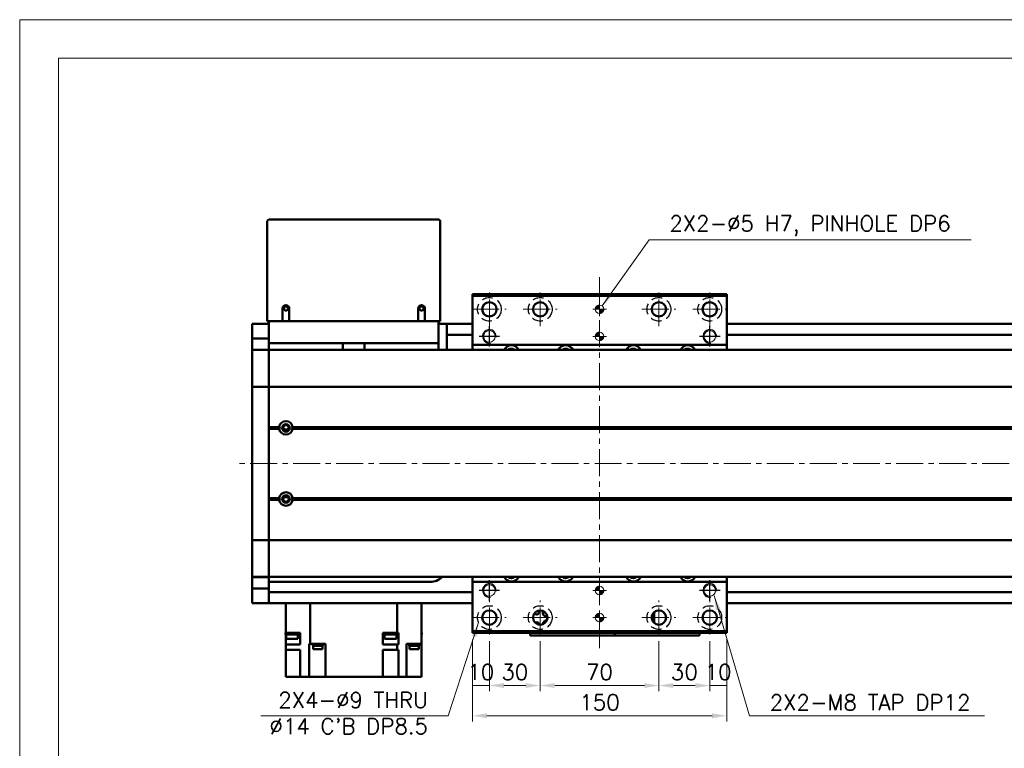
# Model space of a CAD drawing. Header units: millimetres. Extents: x 46891 to 50463, y 6223 to 9884.
# Tile 3 of 5: x 48547 to 49127, y 9454 to 9884. Entities that reach past the tile are written whole.
import ezdxf

# ---------------------------------------------------------------- set-up
doc = ezdxf.new("R2010")
doc.units = ezdxf.units.MM
doc.header["$LTSCALE"] = 0.5
doc.linetypes.add('CENTER', pattern=[50.8, 31.75, -6.35, 6.35, -6.35])
doc.linetypes.add('HIDDENX2', pattern=[19.05, 12.7, -6.35])
doc.layers.get('0').update_dxf_attribs({"lineweight": 20})
doc.layers.add('1', color=1, linetype='CENTER', lineweight=13)
doc.layers.add('외형선(ISO)', color=7, linetype='Continuous', lineweight=50)
for name, color, linetype in [('2', 2, 'HIDDENX2'), ('C', 1, 'CENTER'), ('DIM', 4, 'Continuous')]:
    doc.layers.add(name, color=color, linetype=linetype)
doc.styles.add('DSR TEXT', font='romans.shx', dxfattribs={"bigfont": 'whgtxt.shx'})
doc.styles.get("Standard").update_dxf_attribs({"font": 'romans.shx', "bigfont": 'whgtxt.shx'})
doc.dimstyles.new('DSR', dxfattribs={"dimscale": 2, "dimtxt": 3, "dimasz": 3, "dimexe": 0.5, "dimexo": 0.5, "dimgap": 0.5, "dimtad": 1, "dimdsep": 46, "dimtxsty": 'Standard', "dimcen": 2.5, "dimclrd": 4, "dimclre": 4, "dimclrt": 2, "dimadec": 0, "dimazin": 2, "dimtfac": 1, "dimtmove": 0, "dimatfit": 3, "dimfxl": 0, "dimlwd": -1, "dimlwe": -1, "dimarcsym": 0})

# ---------------------------------------------------------------- blocks, each defined once
blk = doc.blocks.new('A$C1C1952E1')
at = {"color": 1}
blk.add_lwpolyline([(0, 0), (420, 0), (420, 297), (0, 297)], close=True, dxfattribs=at)
at = {"color": 3}
blk.add_lwpolyline([(5, 5), (415, 5), (415, 292), (5, 292)], close=True, dxfattribs=at)
blk = doc.blocks.new('A$C33E56CC6')
h = blk.add_hatch()
h.set_pattern_fill('ANSI31', color=256, style=0)
h.set_pattern_definition([(45, (-7065.45672, -6508.5399), (-0.0883883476, 0.0883883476), [])])
h.paths.add_polyline_path([(4, 6.5, 0.414214), (1.5, 4), (4, 4)])
h.paths.add_polyline_path([(6.5, 4), (4, 4), (4, 1.5, 0.414214)])
blk.add_circle((4, 4), 2.5)
at = {"layer": '1'}
for p, q in [((4, 0), (4, 8)), ((0, 4), (8, 4))]:
    blk.add_line(p, q, dxfattribs=at)
blk = doc.blocks.new('tap8')
blk.add_circle((0, 0), 3.4)
at = {"layer": 'C', "color": 1, "linetype": 'CENTER'}
for p, q in [((0, -6.05), (0, 6.05)), ((-6.05, 0), (6.05, 0))]:
    blk.add_line(p, q, dxfattribs=at)
at = {"layer": 'DIM', "color": 3}
blk.add_arc((0, 0), 4, 263.84551, 189.43144, dxfattribs=at)
blk = doc.blocks.new('*D113')
at = {"color": 1, "linetype": 'ByBlock'}
for p, q in [((48813.71, 9518.24), (48813.71, 9487.78)), ((48823.71, 9517.24), (48823.71, 9487.78)), ((48823.71, 9491.08), (48813.71, 9491.08))]:
    blk.add_line(p, q, dxfattribs=at)
at = {"layer": 'Defpoints', "color": 0}
for p in [(48813.71, 9522.2), (48823.71, 9521.2), (48813.71, 9491.08)]:
    blk.add_point(p, dxfattribs=at)
at = {"color": 3, "insert": (48818.71, 9499), "char_height": 9.24, "attachment_point": 5, "style": 'DSR TEXT'}
blk.add_mtext('10', dxfattribs=at)
blk = doc.blocks.new('*D114')
at = {"color": 1, "linetype": 'ByBlock'}
for p, q in [((48823.71, 9517.24), (48823.71, 9487.78)), ((48853.71, 9517.24), (48853.71, 9487.78)), ((48832.29, 9491.08), (48845.13, 9491.08))]:
    blk.add_line(p, q, dxfattribs=at)
at = {"color": 1}
for points in [[(48832.29, 9492.51), (48832.29, 9489.65), (48823.71, 9491.08)], [(48845.13, 9492.51), (48845.13, 9489.65), (48853.71, 9491.08)]]:
    blk.add_solid(points, dxfattribs=at)
at = {"layer": 'Defpoints', "color": 0}
for p in [(48823.71, 9521.2), (48853.71, 9521.2), (48853.71, 9491.08)]:
    blk.add_point(p, dxfattribs=at)
at = {"color": 3, "insert": (48838.71, 9499), "char_height": 9.24, "attachment_point": 5, "style": 'DSR TEXT'}
blk.add_mtext('30', dxfattribs=at)
blk = doc.blocks.new('*D115')
at = {"color": 1, "linetype": 'ByBlock'}
for p, q in [((48853.71, 9517.24), (48853.71, 9487.78)), ((48923.71, 9517.24), (48923.71, 9487.78)), ((48862.29, 9491.08), (48915.13, 9491.08))]:
    blk.add_line(p, q, dxfattribs=at)
at = {"color": 1}
for points in [[(48862.29, 9492.51), (48862.29, 9489.65), (48853.71, 9491.08)], [(48915.13, 9492.51), (48915.13, 9489.65), (48923.71, 9491.08)]]:
    blk.add_solid(points, dxfattribs=at)
at = {"layer": 'Defpoints', "color": 0}
for p in [(48853.71, 9521.2), (48923.71, 9521.2), (48923.71, 9491.08)]:
    blk.add_point(p, dxfattribs=at)
at = {"color": 3, "insert": (48888.71, 9499), "char_height": 9.24, "attachment_point": 5, "style": 'DSR TEXT'}
blk.add_mtext('70', dxfattribs=at)
blk = doc.blocks.new('*D116')
at = {"color": 1, "linetype": 'ByBlock'}
for p, q in [((48923.71, 9517.24), (48923.71, 9487.78)), ((48953.71, 9517.24), (48953.71, 9487.78)), ((48932.29, 9491.08), (48945.13, 9491.08))]:
    blk.add_line(p, q, dxfattribs=at)
at = {"color": 1}
for points in [[(48932.29, 9492.51), (48932.29, 9489.65), (48923.71, 9491.08)], [(48945.13, 9492.51), (48945.13, 9489.65), (48953.71, 9491.08)]]:
    blk.add_solid(points, dxfattribs=at)
at = {"layer": 'Defpoints', "color": 0}
for p in [(48923.71, 9521.2), (48953.71, 9521.2), (48953.71, 9491.08)]:
    blk.add_point(p, dxfattribs=at)
at = {"color": 3, "insert": (48938.71, 9499), "char_height": 9.24, "attachment_point": 5, "style": 'DSR TEXT'}
blk.add_mtext('30', dxfattribs=at)
blk = doc.blocks.new('*D117')
at = {"color": 1, "linetype": 'ByBlock'}
for p, q in [((48953.71, 9517.24), (48953.71, 9487.78)), ((48963.71, 9518.24), (48963.71, 9487.78)), ((48953.71, 9491.08), (48963.71, 9491.08))]:
    blk.add_line(p, q, dxfattribs=at)
at = {"layer": 'Defpoints', "color": 0}
for p in [(48953.71, 9521.2), (48963.71, 9522.2), (48963.71, 9491.08)]:
    blk.add_point(p, dxfattribs=at)
at = {"color": 3, "insert": (48958.71, 9499), "char_height": 9.24, "attachment_point": 5, "style": 'DSR TEXT'}
blk.add_mtext('10', dxfattribs=at)
blk = doc.blocks.new('*D118')
at = {"color": 1, "linetype": 'ByBlock'}
for p, q in [((48813.71, 9518.24), (48813.71, 9469.92)), ((48963.71, 9518.24), (48963.71, 9469.92)), ((48955.13, 9473.22), (48822.29, 9473.22))]:
    blk.add_line(p, q, dxfattribs=at)
at = {"color": 1}
for points in [[(48822.29, 9474.65), (48822.29, 9471.79), (48813.71, 9473.22)], [(48955.13, 9474.65), (48955.13, 9471.79), (48963.71, 9473.22)]]:
    blk.add_solid(points, dxfattribs=at)
at = {"layer": 'Defpoints', "color": 0}
for p in [(48813.71, 9522.2), (48963.71, 9522.2), (48813.71, 9473.22)]:
    blk.add_point(p, dxfattribs=at)
at = {"color": 3, "insert": (48888.71, 9481.14), "char_height": 9.24, "attachment_point": 5, "style": 'DSR TEXT'}
blk.add_mtext('150', dxfattribs=at)

msp = doc.modelspace()

# ---------------------------------------------------------------- linework, layer by layer
at = {"layer": '1'}
for p, q in [((48888.71073, 9732.2047), (48888.71073, 9512.2047)), ((48823.71073, 9703.2047), (48823.71073, 9723.2047)), ((48853.71073, 9703.2047), (48853.71073, 9723.2047)), ((48923.71073, 9703.2047), (48923.71073, 9723.2047)), ((48953.71073, 9703.2047), (48953.71073, 9723.2047)), ((48813.71073, 9713.2047), (48833.71073, 9713.2047)), ((48843.71073, 9713.2047), (48863.71073, 9713.2047)), ((48913.71073, 9713.2047), (48933.71073, 9713.2047)), ((48943.71073, 9713.2047), (48963.71073, 9713.2047)), ((49663.71073, 9622.2047), (48673.71073, 9622.2047)), ((48823.71073, 9521.2047), (48823.71073, 9541.2047)), ((48853.71073, 9521.2047), (48853.71073, 9541.2047)), ((48923.71073, 9521.2047), (48923.71073, 9541.2047)), ((48953.71073, 9521.2047), (48953.71073, 9541.2047)), ((48813.71073, 9531.2047), (48833.71073, 9531.2047)), ((48843.71073, 9531.2047), (48863.71073, 9531.2047)), ((48913.71073, 9531.2047), (48933.71073, 9531.2047)), ((48943.71073, 9531.2047), (48963.71073, 9531.2047))]:
    msp.add_line(p, q, dxfattribs=at)
at = {"layer": '2'}
for centre in [(48823.71073, 9713.2047), (48853.71073, 9713.2047), (48923.71073, 9713.2047), (48953.71073, 9713.2047), (48823.71073, 9531.2047), (48853.71073, 9531.2047), (48923.71073, 9531.2047), (48953.71073, 9531.2047)]:
    msp.add_circle(centre, 7, dxfattribs=at)
at = {"layer": '외형선(ISO)'}
for p, q in [((48692.71073, 9765.2047), (48692.71073, 9706.2047)), ((48793.71073, 9766.2047), (48693.71073, 9766.2047)), ((48794.71073, 9706.2047), (48794.71073, 9765.2047)), ((48813.71073, 9721.2047), (48813.71073, 9722.2047)), ((48813.71073, 9722.2047), (48963.71073, 9722.2047)), ((48813.71073, 9721.2047), (48963.71073, 9721.2047)), ((48813.71073, 9692.2047), (48813.71073, 9721.2047)), ((48963.71073, 9722.2047), (48963.71073, 9721.2047)), ((48963.71073, 9721.2047), (48963.71073, 9692.2047)), ((48701.71073, 9706.2047), (48701.71073, 9713.7047)), ((48705.71073, 9713.7047), (48705.71073, 9706.2047)), ((48781.71073, 9706.2047), (48781.71073, 9713.7047)), ((48785.71073, 9713.7047), (48785.71073, 9706.2047)), ((48693.71073, 9706.2047), (48692.71073, 9706.2047)), ((48693.71073, 9706.2047), (48693.71073, 9693.2047)), ((48701.71073, 9706.2047), (48693.71073, 9706.2047)), ((48705.71073, 9706.2047), (48701.71073, 9706.2047)), ((48781.71073, 9706.2047), (48705.71073, 9706.2047)), ((48785.71073, 9706.2047), (48781.71073, 9706.2047)), ((48793.71073, 9706.2047), (48785.71073, 9706.2047)), ((48793.71073, 9693.2047), (48793.71073, 9706.2047)), ((48794.71073, 9706.2047), (48793.71073, 9706.2047)), ((48683.71073, 9704.7047), (48683.71073, 9701.7047)), ((48693.71073, 9704.7047), (48683.71073, 9704.7047)), ((48683.71073, 9698.7651), (48683.71073, 9701.7047)), ((48793.71073, 9704.7047), (48798.71073, 9704.7047)), ((48798.71073, 9701.7047), (48798.71073, 9704.7047)), ((48798.71073, 9704.7047), (48813.71073, 9704.7047)), ((48798.71073, 9701.7047), (48798.71073, 9699.2047)), ((48798.71073, 9698.2047), (48798.71073, 9699.2047)), ((48963.71073, 9704.7047), (49643.71073, 9704.7047)), ((48683.71073, 9695.96506), (48683.71073, 9698.7651)), ((48683.71073, 9689.27136), (48683.71073, 9695.96506)), ((48693.71073, 9695.96506), (48683.71073, 9695.96506)), ((48798.71073, 9698.2047), (48798.71073, 9694.2047)), ((48798.71073, 9698.2047), (48813.71073, 9698.2047)), ((48798.71073, 9694.2047), (48798.71073, 9689.2047)), ((48963.71073, 9698.2047), (49643.71073, 9698.2047)), ((48683.71073, 9689.2047), (48683.71073, 9689.27136)), ((48693.71073, 9689.27136), (48683.71073, 9689.27136)), ((48683.71073, 9689.2047), (48683.71073, 9686.50835)), ((48693.71073, 9689.2047), (48683.71073, 9689.2047)), ((48693.71073, 9690.18384), (48693.71073, 9693.2047)), ((48693.71073, 9693.2047), (48793.71073, 9693.2047)), ((48693.71073, 9690.18384), (48693.71073, 9689.27136)), ((48693.71073, 9689.27136), (48693.71073, 9689.2047)), ((48693.71073, 9686.50835), (48693.71073, 9689.2047)), ((49643.71073, 9689.2047), (48693.71073, 9689.2047)), ((48693.71073, 9689.2047), (48693.71073, 9686.50834)), ((48737.3076, 9693.2047), (48737.3076, 9689.2047)), ((48750.11385, 9689.2047), (48750.11385, 9693.2047)), ((48793.71073, 9693.2047), (48793.71073, 9689.2047)), ((48813.71073, 9689.2047), (48813.71073, 9692.2047)), ((48813.71073, 9692.2047), (48963.71073, 9692.2047)), ((48963.71073, 9692.2047), (48963.71073, 9689.2047)), ((48683.71073, 9686.50835), (48683.71073, 9667.90022)), ((48693.71073, 9667.90022), (48693.71073, 9686.50835)), ((48693.71073, 9686.50834), (48693.71073, 9667.90022)), ((48683.71073, 9667.43211), (48683.71073, 9667.90022)), ((48683.71073, 9667.43211), (48683.71073, 9665.43211)), ((48693.71073, 9667.43211), (48683.71073, 9667.43211)), ((48683.71073, 9578.97729), (48683.71073, 9665.43211)), ((48693.71073, 9667.90022), (48693.71073, 9667.43211)), ((48693.71073, 9667.43211), (48693.71073, 9667.90022)), ((48693.71073, 9665.43211), (48693.71073, 9667.43211)), ((49643.71073, 9667.43211), (48693.71073, 9667.43211)), ((48693.71073, 9667.43211), (48693.71073, 9665.43211)), ((48693.71073, 9665.43211), (48693.71073, 9578.97729)), ((48693.71073, 9643.7047), (48693.71073, 9665.43211)), ((48699.7421, 9643.7047), (48693.71073, 9643.7047)), ((48700.21073, 9643.2047), (48693.71073, 9643.2047)), ((48699.7421, 9642.7047), (48693.71073, 9642.7047)), ((48693.71073, 9601.7047), (48693.71073, 9642.7047)), ((48702.43494, 9642.2047), (48704.98652, 9642.2047)), ((49630.21073, 9643.2047), (48707.21073, 9643.2047)), ((49629.7421, 9643.7047), (48707.67936, 9643.7047)), ((49629.7421, 9642.7047), (48707.67936, 9642.7047)), ((48699.7421, 9601.7047), (48693.71073, 9601.7047)), ((48700.21073, 9601.2047), (48693.71073, 9601.2047)), ((48699.7421, 9600.7047), (48693.71073, 9600.7047)), ((48693.71073, 9578.97729), (48693.71073, 9600.7047)), ((48702.43494, 9602.2047), (48704.98652, 9602.2047)), ((49630.21073, 9601.2047), (48707.21073, 9601.2047)), ((49629.7421, 9601.7047), (48707.67936, 9601.7047)), ((49629.7421, 9600.7047), (48707.67936, 9600.7047)), ((48683.71073, 9578.97729), (48683.71073, 9576.97729)), ((48693.71073, 9576.97729), (48693.71073, 9578.97729)), ((48693.71073, 9578.97729), (48693.71073, 9576.97729)), ((48683.71073, 9576.50918), (48683.71073, 9576.97729)), ((48693.71073, 9576.97729), (48683.71073, 9576.97729)), ((48683.71073, 9576.50918), (48683.71073, 9557.90106)), ((48693.71073, 9576.97729), (48693.71073, 9576.50918)), ((49643.71073, 9576.97729), (48693.71073, 9576.97729)), ((48693.71073, 9576.50918), (48693.71073, 9576.97729)), ((48693.71073, 9557.90106), (48693.71073, 9576.50918)), ((48693.71073, 9576.50918), (48693.71073, 9557.90106)), ((48683.71073, 9557.90106), (48683.71073, 9555.2047)), ((48683.71073, 9555.13805), (48683.71073, 9555.2047)), ((48693.71073, 9555.2047), (48683.71073, 9555.2047)), ((48683.71073, 9548.44434), (48683.71073, 9555.13805)), ((48693.71073, 9555.13805), (48683.71073, 9555.13805)), ((48693.71073, 9555.2047), (48693.71073, 9557.90106)), ((48693.71073, 9557.90106), (48693.71073, 9555.2047)), ((48693.71073, 9555.2047), (48693.71073, 9555.13805)), ((49643.71073, 9555.2047), (48693.71073, 9555.2047)), ((48693.71073, 9555.13805), (48693.71073, 9548.44434)), ((48813.71073, 9552.2047), (48813.71073, 9555.2047)), ((48963.71073, 9555.2047), (48963.71073, 9552.2047)), ((48683.71073, 9545.6443), (48683.71073, 9548.44434)), ((48693.71073, 9548.44434), (48683.71073, 9548.44434)), ((48788.71073, 9552.2047), (48693.71073, 9552.2047)), ((48693.71073, 9548.44434), (48693.71073, 9545.6443)), ((48813.71073, 9523.2047), (48813.71073, 9552.2047)), ((48963.71073, 9552.2047), (48813.71073, 9552.2047)), ((48963.71073, 9552.2047), (48963.71073, 9523.2047)), ((48683.71073, 9542.7047), (48683.71073, 9545.6443)), ((48683.71073, 9542.7047), (48683.71073, 9539.7047)), ((48693.71073, 9546.2047), (48813.71073, 9546.2047)), ((48693.71073, 9545.6443), (48693.71073, 9542.7047)), ((48693.71073, 9542.7047), (48693.71073, 9545.2047)), ((48693.71073, 9542.7047), (48693.71073, 9539.7047)), ((48693.71073, 9539.7047), (48693.71073, 9542.7047)), ((48963.71073, 9546.2047), (49643.71073, 9546.2047)), ((48693.71073, 9539.7047), (48683.71073, 9539.7047)), ((48693.71073, 9539.7047), (48813.71073, 9539.7047)), ((48703.71073, 9522.2047), (48703.71073, 9539.7047)), ((48718.04454, 9539.7047), (48718.04454, 9515.7047)), ((48769.37692, 9539.7047), (48769.37692, 9522.2047)), ((48783.71073, 9539.7047), (48783.71073, 9515.7047)), ((48963.71073, 9539.7047), (49643.71073, 9539.7047)), ((48919.61073, 9532.32385), (48919.61073, 9530.08555)), ((48920.91073, 9533.50472), (48920.13688, 9533.50472)), ((48920.91073, 9533.50472), (48920.91073, 9534.40197)), ((48920.91073, 9528.00744), (48920.91073, 9533.50472)), ((48703.49083, 9522.2047), (48703.71073, 9522.2047)), ((48703.49083, 9522.2047), (48703.49083, 9521.2047)), ((48711.09083, 9521.2047), (48703.49083, 9521.2047)), ((48712.14979, 9522.2047), (48703.71073, 9522.2047)), ((48703.71073, 9520.2047), (48703.71073, 9521.2047)), ((48703.71073, 9520.2047), (48703.71073, 9515.2047)), ((48703.71073, 9520.2047), (48703.79083, 9520.2047)), ((48703.79083, 9521.2047), (48703.79083, 9518.6047)), ((48710.79083, 9521.2047), (48710.79083, 9518.6047)), ((48712.11073, 9520.2047), (48710.79083, 9520.2047)), ((48711.09083, 9522.2047), (48711.09083, 9521.2047)), ((48712.11073, 9520.2047), (48712.14979, 9520.2047)), ((48712.11073, 9520.2047), (48712.11073, 9515.2047)), ((48712.14979, 9520.2047), (48712.14979, 9522.2047)), ((48760.9093, 9520.2047), (48760.9093, 9522.2047)), ((48764.14742, 9522.2047), (48760.9093, 9522.2047)), ((48760.9093, 9520.2047), (48760.91073, 9520.2047)), ((48760.91073, 9520.2047), (48760.91073, 9515.2047)), ((48761.92135, 9520.2047), (48760.91073, 9520.2047)), ((48761.62135, 9522.2047), (48761.62135, 9521.2047)), ((48769.22135, 9521.2047), (48761.62135, 9521.2047)), ((48761.92135, 9521.2047), (48761.92135, 9518.6047)), ((48764.14742, 9522.2047), (48766.69527, 9522.2047)), ((48769.37692, 9522.2047), (48766.69527, 9522.2047)), ((48768.92135, 9521.2047), (48768.92135, 9518.6047)), ((48768.92135, 9520.2047), (48770.03267, 9520.2047)), ((48769.22135, 9522.2047), (48769.22135, 9521.2047)), ((48770.03536, 9522.2047), (48769.37692, 9522.2047)), ((48770.03267, 9520.2047), (48770.03536, 9520.2047)), ((48770.03267, 9520.2047), (48770.03267, 9515.2047)), ((48770.03536, 9522.2047), (48770.03536, 9520.2047)), ((48783.71073, 9522.2047), (48783.93063, 9522.2047)), ((48783.93063, 9521.2047), (48783.71073, 9521.2047)), ((48783.93063, 9522.2047), (48783.93063, 9521.2047)), ((48813.71073, 9522.2047), (48813.71073, 9523.2047)), ((48963.71073, 9523.2047), (48813.71073, 9523.2047)), ((48813.71073, 9522.2047), (48963.71073, 9522.2047)), ((48847.71073, 9522.2047), (48847.71073, 9520.70474)), ((48847.71073, 9520.70472), (48847.71073, 9520.70474)), ((48847.71073, 9520.70472), (48897.71073, 9520.70472)), ((48850.71073, 9520.70475), (48894.71073, 9520.70475)), ((48897.71073, 9520.70474), (48897.71073, 9522.2047)), ((48897.71073, 9522.2047), (48897.71073, 9520.70474)), ((48897.71073, 9520.70472), (48897.71073, 9520.70474)), ((48897.71073, 9520.70472), (48947.71073, 9520.70472)), ((48900.71073, 9520.70475), (48944.71073, 9520.70475)), ((48947.71073, 9520.70474), (48947.71073, 9522.2047)), ((48963.71073, 9523.2047), (48963.71073, 9522.2047)), ((48703.71073, 9515.2047), (48703.71073, 9512.2047)), ((48703.71073, 9515.2047), (48712.11073, 9515.2047)), ((48710.79083, 9518.6047), (48703.79083, 9518.6047)), ((48717.34362, 9515.7047), (48717.34362, 9496.2047)), ((48717.34362, 9515.7047), (48717.37806, 9515.7047)), ((48718.04454, 9515.7047), (48717.37806, 9515.7047)), ((48718.04454, 9515.7047), (48727.01073, 9515.7047)), ((48719.51215, 9515.2047), (48719.51215, 9515.7047)), ((48725.51215, 9515.2047), (48719.51215, 9515.2047)), ((48719.56215, 9514.5047), (48719.56215, 9515.2047)), ((48725.46215, 9514.5047), (48719.56215, 9514.5047)), ((48719.76215, 9512.5047), (48719.76215, 9514.5047)), ((48725.26215, 9512.5047), (48725.26215, 9514.5047)), ((48725.46215, 9514.5047), (48725.46215, 9515.2047)), ((48725.51215, 9515.2047), (48725.51215, 9515.7047)), ((48727.01073, 9515.7047), (48727.01073, 9496.2047)), ((48760.91073, 9515.2047), (48769.37692, 9515.2047)), ((48768.92135, 9518.6047), (48761.92135, 9518.6047)), ((48769.37692, 9515.2047), (48769.37692, 9512.2047)), ((48769.37692, 9515.2047), (48770.03267, 9515.2047)), ((48774.81073, 9515.7047), (48774.81073, 9496.2047)), ((48774.81073, 9515.7047), (48775.15457, 9515.7047)), ((48783.71073, 9515.7047), (48775.15457, 9515.7047)), ((48776.27167, 9515.2047), (48776.27167, 9515.7047)), ((48782.27167, 9515.2047), (48776.27167, 9515.2047)), ((48776.32167, 9514.5047), (48776.32167, 9515.2047)), ((48782.22167, 9514.5047), (48776.32167, 9514.5047)), ((48776.52167, 9512.5047), (48776.52167, 9514.5047)), ((48782.02167, 9512.5047), (48782.02167, 9514.5047)), ((48782.22167, 9514.5047), (48782.22167, 9515.2047)), ((48782.27167, 9515.2047), (48782.27167, 9515.7047)), ((48783.71073, 9515.7047), (48783.71073, 9496.2047)), ((48703.71073, 9496.2047), (48703.71073, 9512.2047)), ((48712.11073, 9512.2047), (48703.71073, 9512.2047)), ((48712.11073, 9512.2047), (48712.11073, 9496.2047)), ((48725.26215, 9512.5047), (48719.76215, 9512.5047)), ((48760.91073, 9496.2047), (48760.91073, 9512.2047)), ((48760.91073, 9512.2047), (48769.37692, 9512.2047)), ((48770.03267, 9512.2047), (48769.37692, 9512.2047)), ((48770.03267, 9512.2047), (48770.03267, 9496.2047)), ((48782.02167, 9512.5047), (48776.52167, 9512.5047)), ((48708.11073, 9496.2047), (48703.71073, 9496.2047)), ((48708.11073, 9496.2047), (48712.11073, 9496.2047)), ((48712.26688, 9496.2047), (48712.11073, 9496.2047)), ((48712.26688, 9496.2047), (48717.34362, 9496.2047)), ((48722.51073, 9496.2047), (48717.34362, 9496.2047)), ((48722.51073, 9496.2047), (48727.01073, 9496.2047)), ((48760.91073, 9496.2047), (48727.01073, 9496.2047)), ((48760.91073, 9496.2047), (48764.91073, 9496.2047)), ((48770.03267, 9496.2047), (48764.91073, 9496.2047)), ((48770.0434, 9496.2047), (48770.03267, 9496.2047)), ((48770.0434, 9496.2047), (48774.81073, 9496.2047)), ((48774.81073, 9496.2047), (48779.31073, 9496.2047)), ((48783.71073, 9496.2047), (48779.31073, 9496.2047))]:
    msp.add_line(p, q, dxfattribs=at)
for centre, radius in [((48823.71073, 9713.2047), 4.25), ((48853.71073, 9713.2047), 4.25), ((48923.71073, 9713.2047), 4.25), ((48953.71073, 9713.2047), 4.25), ((48703.71073, 9713.7047), 1.2295), ((48783.71073, 9713.7047), 1.2295), ((48703.71073, 9643.2047), 2.25), ((48703.71073, 9643.2047), 1.621), ((48703.71073, 9601.2047), 2.25), ((48703.71073, 9601.2047), 1.621), ((48823.71073, 9531.2047), 4.25), ((48853.71073, 9531.2047), 4.25), ((48923.71073, 9531.2047), 4.25), ((48953.71073, 9531.2047), 4.25)]:
    msp.add_circle(centre, radius, dxfattribs=at)
for centre, radius, start, end in [((48693.71073, 9765.2047), 1, 90, 180), ((48793.71073, 9765.2047), 1, 0, 90), ((48703.71073, 9713.7047), 2, 0, 180), ((48783.71073, 9713.7047), 2, 0, 180), ((48836.71073, 9687.2047), 4.75, 24.90105547, 155.09894453), ((48836.71073, 9687.2047), 2.75, 46.65822603, 133.34177397), ((48868.71073, 9687.2047), 4.75, 24.90105547, 155.09894453), ((48868.71073, 9687.2047), 2.75, 46.65822603, 133.34177397), ((48908.71073, 9687.2047), 4.75, 24.90105547, 155.09894453), ((48908.71073, 9687.2047), 2.75, 46.65822603, 133.34177397), ((48940.71073, 9687.2047), 4.75, 24.90105547, 155.09894453), ((48940.71073, 9687.2047), 2.75, 46.65822603, 133.34177397), ((48703.71073, 9643.2047), 4, 7.18075578, 172.81924422), ((48703.71073, 9643.2047), 4, 187.18075578, 352.81924422), ((48703.71073, 9601.2047), 4, 7.18075578, 172.81924422), ((48703.71073, 9601.2047), 4, 187.18075589, 352.81924411), ((48788.71073, 9562.2047), 10, 270, 315.57299586), ((48836.71073, 9557.2047), 4.75, 204.90106926, 335.09893074), ((48836.71073, 9557.2047), 2.75, 226.65825749, 313.34174251), ((48868.71073, 9557.2047), 4.75, 204.90106926, 335.09893074), ((48868.71073, 9557.2047), 2.75, 226.65825749, 313.34174251), ((48908.71073, 9557.2047), 4.75, 204.90106926, 335.09893074), ((48908.71073, 9557.2047), 2.75, 226.65825749, 313.34174251), ((48940.71073, 9557.2047), 4.75, 204.90106926, 335.09893074), ((48940.71073, 9557.2047), 2.75, 226.65825749, 313.34174251), ((48851.71073, 9534.2047), 1.2295, 190.08092555, 57.29915034), ((48857.71073, 9534.2047), 2.5, 158.70666341, 275.03319341), ((48851.71073, 9527.2047), 1.2295, 351.71394728, 135.15591191), ((48857.71073, 9527.2047), 2.5, 90.53966862, 179.46037945)]:
    msp.add_arc(centre, radius, start, end, dxfattribs=at)
for centre, major_axis, start_param, end_param in [((48850.71073, 9520.70474), (-3, 0), 4.71221136, 6.282830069), ((48894.71073, 9520.70474), (3, 0), 6.283007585, 7.853981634), ((48900.71073, 9520.70474), (-3, 0), 4.712203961, 6.28281528), ((48944.71073, 9520.70474), (3, 0), 6.283000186, 7.853981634)]:
    msp.add_ellipse(centre, major_axis=major_axis, ratio=0.00001, start_param=start_param, end_param=end_param, dxfattribs=at)
for points in [[(48700.21073, 9643.2047), (48699.97642, 9643.43901), (48699.7421, 9643.7047)], [(48699.7421, 9642.7047), (48699.97642, 9642.97039), (48700.21073, 9643.2047)], [(48707.67936, 9643.7047), (48707.44504, 9643.43901), (48707.21073, 9643.2047)], [(48707.21073, 9643.2047), (48707.44504, 9642.97039), (48707.67936, 9642.7047)], [(48700.21073, 9601.2047), (48699.97642, 9601.43901), (48699.7421, 9601.7047)], [(48699.7421, 9600.7047), (48699.97642, 9600.97039), (48700.21073, 9601.2047)], [(48707.67936, 9601.7047), (48707.44504, 9601.43901), (48707.21073, 9601.2047)], [(48707.21073, 9601.2047), (48707.44504, 9600.97039), (48707.67936, 9600.7047)]]:
    msp.add_open_spline(points, degree=2, dxfattribs=at)

# ---------------------------------------------------------------- block references
at = {"xscale": 4.563000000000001, "yscale": 4.563000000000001, "zscale": 4.563000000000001}
msp.add_blockref('A$C1C1952E1', (48546.67132, 8528.99552), dxfattribs=at)
for p in [(48884.71073, 9709.2047), (48884.71073, 9693.2047), (48884.71073, 9543.2047), (48884.71073, 9527.2047)]:
    msp.add_blockref('A$C33E56CC6', p)
at = {"rotation": 90}
for p in [(48823.71073, 9697.2047), (48953.71073, 9697.2047), (48823.71073, 9547.2047), (48953.71073, 9547.2047)]:
    msp.add_blockref('tap8', p, dxfattribs=at)

# ---------------------------------------------------------------- texts
at = {"color": 3, "char_height": 9.24, "style": 'DSR TEXT'}
for s, insert, attachment_point in [('2X2-%%C5 H7, PINHOLE DP6', (48929.90018, 9768.52812), 1), ("2X4-%%C9 THRU\\P%%C14 C'B DP8.5", (48787.51198, 9487.06688), 3), ('2X2-M8 TAP DP12', (48989.07274, 9485.69325), 1)]:
    msp.add_mtext(s, dxfattribs=dict(at, insert=insert, attachment_point=attachment_point))

# ---------------------------------------------------------------- dimensions: what is measured, and where the dimension line sits
for base, p1, p2, picture, middle in [((48813.71073, 9491.07766), (48823.71073, 9521.2047), (48813.71073, 9522.2047), '*D113', (48818.71073, 9498.99766)), ((48813.71073, 9473.21744), (48963.71073, 9522.2047), (48813.71073, 9522.2047), '*D118', (48888.71073, 9481.13744)), ((48853.71073, 9491.07766), (48823.71073, 9521.2047), (48853.71073, 9521.2047), '*D114', (48838.71073, 9498.99766)), ((48923.71073, 9491.07766), (48853.71073, 9521.2047), (48923.71073, 9521.2047), '*D115', (48888.71073, 9498.99766)), ((48953.71073, 9491.07766), (48923.71073, 9521.2047), (48953.71073, 9521.2047), '*D116', (48938.71073, 9498.99766)), ((48963.71073, 9491.07766), (48953.71073, 9521.2047), (48963.71073, 9522.2047), '*D117', (48958.71073, 9498.99766))]:
    dim = msp.add_linear_dim(base=base, p1=p1, p2=p2, dimstyle='DSR', override={"dimscale": 3.3, "dimtxt": 2.8, "dimasz": 2.600136, "dimexe": 1, "dimexo": 1.2, "dimgap": 1, "dimdec": 4, "dimtxsty": 'DSR TEXT', "dimclrd": 1, "dimclre": 1, "dimclrt": 3, "dimtdec": 4, "dimtix": 1})
    dim.commit()
    dim.dimension.update_dxf_attribs({"geometry": picture, "text_midpoint": middle})

# ---------------------------------------------------------------- leaders
at = {"annotation_type": 0, "has_hookline": 1}
for points, hookline_direction, text_width in [([(48890.27517, 9715.15471), (48918.01973, 9754.22812), (48926.60018, 9754.22812)], 0, 178.0625), ([(48956.29002, 9544.14737), (48977.19229, 9473.15325), (48985.77274, 9473.15325)], 0, 126.775), ([(48817.35279, 9528.27612), (48799.39243, 9473.23436), (48790.81198, 9473.23436)], 1, 98.615)]:
    msp.add_leader(points, dimstyle='DSR', override={"dimscale": 3.3, "dimtxt": 2.8, "dimasz": 2.600136, "dimexe": 1, "dimexo": 1.2, "dimgap": 1, "dimdec": 4, "dimtxsty": 'DSR TEXT', "dimclrd": 1, "dimclre": 1, "dimclrt": 3, "dimtdec": 4, "dimtix": 1}, dxfattribs=dict(at, hookline_direction=hookline_direction, text_width=text_width))

doc.saveas('drawing.dxf')
